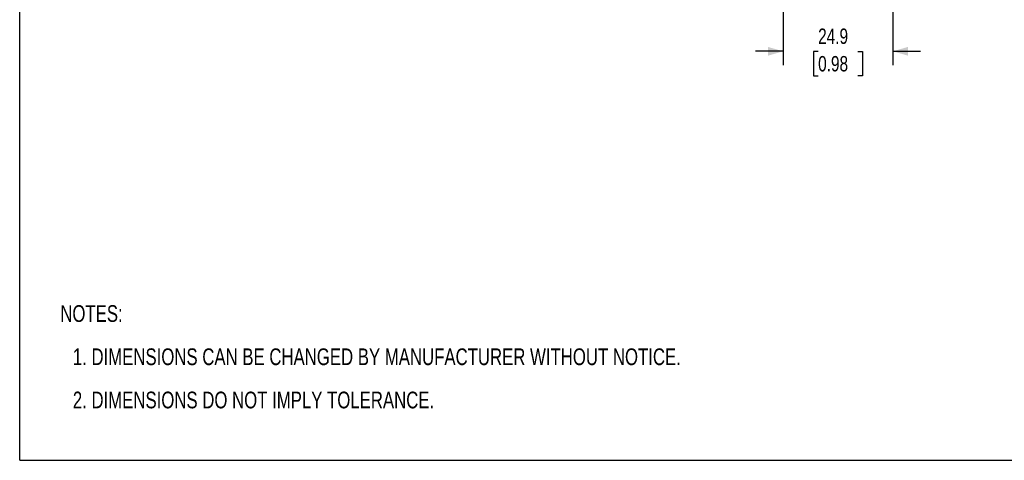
# Model space of a CAD drawing. Header units: millimetres. Extents: x 0 to 432, y 0 to 279.
# Tile 1 of 14: x 0 to 225, y 0 to 100. Entities that reach past the tile are written whole.
import ezdxf

# ---------------------------------------------------------------- set-up
doc = ezdxf.new("R2010")
doc.units = ezdxf.units.MM
for name, color, linetype in [('DIMENSIONS', 140, 'Continuous'), ('SLD-DEFPOINTS', 7, 'Continuous'), ('TEXT', 140, 'Continuous')]:
    doc.layers.add(name, color=color, linetype=linetype)
doc.styles.add('SLDTEXTSTYLE0', font='TXT', dxfattribs={"width": 0.75})
doc.dimstyles.new('SLDDIMSTYLE1', dxfattribs={"dimtxt": 3.5, "dimasz": 3.5, "dimexe": 0, "dimexo": 0.0625, "dimgap": 0.875, "dimtad": 0, "dimtih": 1, "dimtoh": 1, "dimdec": 1, "dimrnd": 1e-09, "dimzin": 12, "dimdsep": 46, "dimtxsty": 'SLDTEXTSTYLE0', "dimsah": 1, "dimcen": 0.09, "dimadec": 0, "dimazin": 3, "dimtfac": 1, "dimtdec": 1, "dimtmove": 0, "dimatfit": 0, "dimfxl": 0, "dimfrac": 2, "dimtolj": 1, "dimtzin": 12, "dimarcsym": 0})

# ---------------------------------------------------------------- blocks, each defined once
blk = doc.blocks.new('SW_NOTE_0')
at = {"layer": 'TEXT', "color": 0, "char_height": 3.81, "attachment_point": 1, "style": 'SLDTEXTSTYLE0'}
for s, insert in [('NOTES:', (0, 4.91)), ('1. DIMENSIONS CAN BE CHANGED BY MANUFACTURER WITHOUT NOTICE.', (2.86, -4.94)), ('2. DIMENSIONS DO NOT IMPLY TOLERANCE.', (2.86, -14.79))]:
    blk.add_mtext(s, dxfattribs=dict(at, insert=insert))
blk = doc.blocks.new('_D_2')
at = {"layer": 'DIMENSIONS'}
for p, q in [((174.1, 106.45), (174.1, 90.02)), ((199.05, 106.45), (199.05, 90.02)), ((174.1, 93.2), (167.75, 93.2)), ((182.05, 93.17), (180.98, 93.17)), ((180.98, 93.17), (180.98, 87.61)), ((191.1, 93.17), (192.17, 93.17)), ((192.17, 93.17), (192.17, 87.61)), ((199.05, 93.2), (205.4, 93.2)), ((180.98, 87.61), (182.05, 87.61)), ((192.17, 87.61), (191.1, 87.61))]:
    blk.add_line(p, q, dxfattribs=at)
for points in [[(174.1, 93.2), (170.6, 94.2), (170.6, 92.2)], [(199.05, 93.2), (202.55, 92.2), (202.55, 94.2)]]:
    blk.add_solid(points, dxfattribs=at)
at = {"layer": 'DIMENSIONS', "char_height": 3.5, "attachment_point": 1, "style": 'SLDTEXTSTYLE0'}
for s, insert in [('24.9', (182.05, 98.39)), ('0.98', (182.05, 92.12))]:
    blk.add_mtext(s, dxfattribs=dict(at, insert=insert))

msp = doc.modelspace()

# ---------------------------------------------------------------- linework, layer by layer
at = {"layer": 'SLD-DEFPOINTS'}
for q in [(0, 279.4), (431.8, 0)]:
    msp.add_line((0, 0), q, dxfattribs=at)

# ---------------------------------------------------------------- block references
at = {"layer": 'TEXT'}
msp.add_blockref('SW_NOTE_0', (9.26, 30.44), dxfattribs=at)

# ---------------------------------------------------------------- dimensions: what is measured, and where the dimension line sits
at = {"layer": 'DIMENSIONS'}
dim = msp.add_linear_dim(base=(199.0494, 93.1956), p1=(174.1009, 107.7218), p2=(199.0494, 107.7218), dimstyle='SLDDIMSTYLE1', dxfattribs=at)
dim.commit()
dim.dimension.update_dxf_attribs({"geometry": '_D_2', "text_midpoint": (186.5751, 93.1956), "dimtype": 160})

doc.saveas('drawing.dxf')
